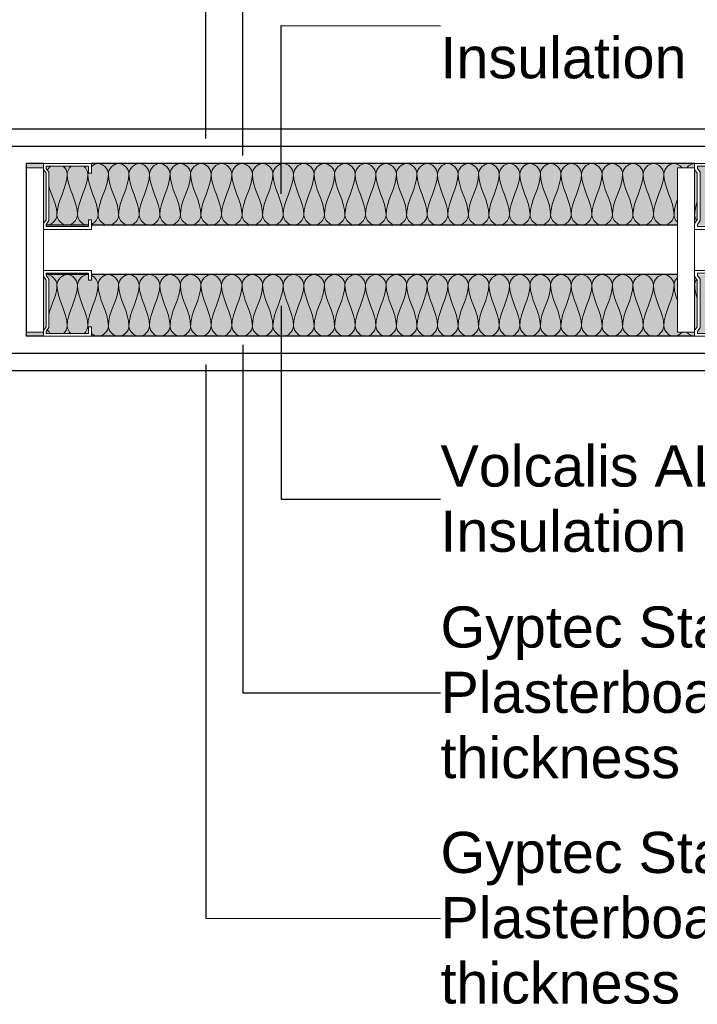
# Model space of a CAD drawing. Header units: millimetres. Extents: x -324 to 2524, y -490 to 1000.
# Tile 3 of 6: x 630 to 1124, y -490 to 228. Entities that reach past the tile are written whole.
import ezdxf

# ---------------------------------------------------------------- set-up
doc = ezdxf.new("R2010")
doc.units = ezdxf.units.MM
for name, color, linetype, lineweight in [('A-ANNO-IDEN', 131, 'Continuous', 30), ('A-DETL', 90, 'Continuous', 18), ('A-DETL-GENF', 92, 'Continuous', 18), ('A-WALL', 113, 'Continuous', 25), ('A-WALL-PATT', 111, 'Continuous', 25), ('I-WALL', 2, 'Continuous', 25)]:
    doc.layers.add(name, color=color, linetype=linetype, lineweight=lineweight)
doc.styles.add('Arial', font='arial.ttf', dxfattribs={"height": 30})

# ---------------------------------------------------------------- blocks, each defined once
blk = doc.blocks.new('Repeating Detail - 48mm spaced 30mm-13839-Level 1')
at = {"layer": 'A-DETL-GENF'}
for p, q in [((12.5, 60), (0, 60)), ((0, 60), (0, -60)), ((47.5, 63), (12.5, 63)), ((12.5, 63), (12.5, 58.79)), ((12.5, 58.79), (12.5, 62)), ((12.5, 19.21), (12.5, 58.79)), ((12.5, 58.79), (14.45, 56)), ((12.5, 58.79), (14.45, 56)), ((14.5, 61), (45.5, 61)), ((14.5, 59.42), (14.5, 61)), ((14.5, 61), (14.5, 59.42)), ((16.45, 56.63), (14.5, 59.42)), ((14.5, 59.42), (16.45, 56.63)), ((18.5, 63), (41.5, 63)), ((41.5, 61), (18.5, 61)), ((45.5, 61), (45.5, 56)), ((47.5, 56), (47.5, 63)), ((487.4, 60), (474.9, 60)), ((474.9, 60), (474.9, -60)), ((522.4, 63), (487.4, 63)), ((487.4, 63), (487.4, 58.79)), ((487.4, 58.79), (487.4, 62)), ((487.4, 19.21), (487.4, 58.79)), ((487.4, 58.79), (489.35, 56)), ((487.4, 58.79), (489.35, 56)), ((489.4, 61), (520.4, 61)), ((489.4, 59.42), (489.4, 61)), ((489.4, 61), (489.4, 59.42)), ((491.35, 56.63), (489.4, 59.42)), ((489.4, 59.42), (491.35, 56.63)), ((493.4, 63), (516.4, 63)), ((516.4, 61), (493.4, 61)), ((520.4, 61), (520.4, 56)), ((522.4, 56), (522.4, 63)), ((14.45, 56), (14.45, 22)), ((14.45, 56), (14.45, 22)), ((16.45, 21.37), (16.45, 56.63)), ((16.45, 56.63), (16.45, 21.37)), ((45.5, 56), (47.5, 56)), ((489.35, 56), (489.35, 22)), ((489.35, 56), (489.35, 22)), ((491.35, 21.37), (491.35, 56.63)), ((491.35, 56.63), (491.35, 21.37)), ((520.4, 56), (522.4, 56)), ((14.45, 22), (12.5, 19.21)), ((12.5, 19.21), (14.45, 22)), ((47.5, 22), (45.5, 22)), ((45.5, 22), (45.5, 17)), ((47.5, 15), (47.5, 22)), ((489.35, 22), (487.4, 19.21)), ((487.4, 19.21), (489.35, 22)), ((522.4, 22), (520.4, 22)), ((520.4, 22), (520.4, 17)), ((522.4, 15), (522.4, 22)), ((12.5, 19.21), (12.5, 15)), ((12.5, 15), (12.5, 19.21)), ((12.5, -15), (12.5, 15)), ((12.5, 15), (47.5, 15)), ((14.5, 18.58), (16.45, 21.37)), ((14.5, 18.58), (16.45, 21.37)), ((14.5, 17), (14.5, 18.58)), ((14.5, 18.58), (14.5, 17)), ((45.5, 17), (14.5, 17)), ((41.5, 17), (18.5, 17)), ((18.5, 15), (41.5, 15)), ((487.4, 19.21), (487.4, 15)), ((487.4, 15), (487.4, 19.21)), ((487.4, -15), (487.4, 15)), ((487.4, 15), (522.4, 15)), ((489.4, 18.58), (491.35, 21.37)), ((489.4, 18.58), (491.35, 21.37)), ((489.4, 17), (489.4, 18.58)), ((489.4, 18.58), (489.4, 17)), ((520.4, 17), (489.4, 17)), ((516.4, 17), (493.4, 17)), ((493.4, 15), (516.4, 15)), ((47.5, -15), (12.5, -15)), ((12.5, -15), (12.5, -19.21)), ((12.5, -19.21), (12.5, -16)), ((12.5, -58.79), (12.5, -19.21)), ((12.5, -19.21), (14.45, -22)), ((12.5, -19.21), (14.45, -22)), ((14.5, -17), (45.5, -17)), ((14.5, -18.58), (14.5, -17)), ((14.5, -17), (14.5, -18.58)), ((16.45, -21.37), (14.5, -18.58)), ((14.5, -18.58), (16.45, -21.37)), ((16.45, -56.63), (16.45, -21.37)), ((16.45, -21.37), (16.45, -56.63)), ((18.5, -15), (41.5, -15)), ((41.5, -17), (18.5, -17)), ((45.5, -17), (45.5, -22)), ((47.5, -22), (47.5, -15)), ((522.4, -15), (487.4, -15)), ((487.4, -15), (487.4, -19.21)), ((487.4, -19.21), (487.4, -16)), ((487.4, -58.79), (487.4, -19.21)), ((487.4, -19.21), (489.35, -22)), ((487.4, -19.21), (489.35, -22)), ((489.4, -17), (520.4, -17)), ((489.4, -18.58), (489.4, -17)), ((489.4, -17), (489.4, -18.58)), ((491.35, -21.37), (489.4, -18.58)), ((489.4, -18.58), (491.35, -21.37)), ((491.35, -56.63), (491.35, -21.37)), ((491.35, -21.37), (491.35, -56.63)), ((493.4, -15), (516.4, -15)), ((516.4, -17), (493.4, -17)), ((520.4, -17), (520.4, -22)), ((522.4, -22), (522.4, -15)), ((14.45, -22), (14.45, -56)), ((14.45, -22), (14.45, -56)), ((45.5, -22), (47.5, -22)), ((489.35, -22), (489.35, -56)), ((489.35, -22), (489.35, -56)), ((520.4, -22), (522.4, -22)), ((14.45, -56), (12.5, -58.79)), ((12.5, -58.79), (14.45, -56)), ((14.5, -59.42), (16.45, -56.63)), ((14.5, -59.42), (16.45, -56.63)), ((47.5, -56), (45.5, -56)), ((45.5, -56), (45.5, -61)), ((47.5, -63), (47.5, -56)), ((489.35, -56), (487.4, -58.79)), ((487.4, -58.79), (489.35, -56)), ((489.4, -59.42), (491.35, -56.63)), ((489.4, -59.42), (491.35, -56.63)), ((522.4, -56), (520.4, -56)), ((520.4, -56), (520.4, -61)), ((522.4, -63), (522.4, -56)), ((0, -60), (12.5, -60)), ((12.5, -58.79), (12.5, -63)), ((12.5, -63), (12.5, -58.79)), ((12.5, -63), (47.5, -63)), ((14.5, -61), (14.5, -59.42)), ((14.5, -59.42), (14.5, -61)), ((45.5, -61), (14.5, -61)), ((41.5, -61), (18.5, -61)), ((18.5, -63), (41.5, -63)), ((474.9, -60), (487.4, -60)), ((487.4, -58.79), (487.4, -63)), ((487.4, -63), (487.4, -58.79)), ((487.4, -63), (522.4, -63)), ((489.4, -61), (489.4, -59.42)), ((489.4, -59.42), (489.4, -61)), ((520.4, -61), (489.4, -61)), ((516.4, -61), (493.4, -61)), ((493.4, -63), (516.4, -63))]:
    blk.add_line(p, q, dxfattribs=at)

msp = doc.modelspace()

# ---------------------------------------------------------------- hatches: boundary and pattern name
at = {"layer": 'A-WALL-PATT'}
h = msp.add_hatch(color=256, dxfattribs=at)
h.paths.add_polyline_path([(1582.675, 78), (1582.684, 78), (1582.684, 78.584), (1580.734, 81.369), (1580.734, 116.631), (1582.684, 119.416), (1582.684, 121), (1551.684, 121), (1551.684, 116), (1549.684, 116), (1549.684, 123), (1157.184, 123), (1157.184, 116), (1155.184, 116), (1155.184, 121), (1124.184, 121), (1124.184, 119.416), (1126.134, 116.631), (1126.134, 81.369), (1124.184, 78.584), (1124.184, 78), (1155.184, 78), (1155.184, 82), (1157.184, 82), (1157.184, 78), (1549.684, 78), (1549.684, 82), (1551.684, 82), (1551.684, 78), (1580.831, 78)])
h.paths.add_polyline_path([(1109.684, 78), (1109.684, 120), (1122.184, 120), (1122.184, 123), (682.287, 123), (682.287, 116), (680.287, 116), (680.287, 121), (649.287, 121), (649.287, 119.416), (651.238, 116.631), (651.238, 81.369), (649.287, 78.584), (649.287, 78), (680.287, 78), (680.287, 82), (682.287, 82), (682.287, 78), (1028.576, 78)])
h.paths.add_polyline_path([(634.787, 78), (634.787, 120), (647.287, 120), (647.287, 123), (634.684, 123), (634.684, 78)])
h.paths.add_polyline_path([(1584.684, 79.215), (1584.684, 118.785), (1582.734, 116), (1582.734, 82), (1583.175, 81.369)])
h.paths.add_polyline_path([(1122.184, 79.215), (1124.134, 82), (1124.134, 116), (1122.184, 118.785), (1122.184, 81.369)])
h.paths.add_polyline_path([(647.287, 79.215), (649.238, 82), (649.238, 116), (647.287, 118.785), (647.287, 81.369)])
h = msp.add_hatch(color=256, dxfattribs=at)
h.paths.add_polyline_path([(1549.684, -3), (1549.684, 4), (1551.684, 4), (1551.684, -1), (1582.684, -1), (1582.684, 0.584), (1580.734, 3.369), (1580.734, 38.631), (1582.684, 41.416), (1582.675, 42), (1551.684, 42), (1551.684, 38), (1549.684, 38), (1549.684, 42), (1157.184, 42), (1157.184, 38), (1155.184, 38), (1155.184, 42), (1124.184, 42), (1124.184, 41.416), (1126.134, 38.631), (1126.134, 3.369), (1124.184, 0.584), (1124.207, -1), (1155.184, -1), (1155.184, 4), (1157.184, 4), (1157.184, -3), (1319.104, -3)])
h.paths.add_polyline_path([(1122.184, -3), (1122.184, 0), (1109.684, 0), (1109.684, 42), (682.287, 42), (682.287, 38), (680.287, 38), (680.287, 42), (649.287, 42), (649.287, 41.416), (651.238, 38.631), (651.238, 3.369), (649.287, 0.584), (649.311, -1), (680.287, -1), (680.287, 4), (682.287, 4), (682.287, -3), (1109.684, -3)])
h.paths.add_polyline_path([(634.684, -3), (647.287, -3), (647.287, 0), (634.787, 0), (634.684, 42)])
h.paths.add_polyline_path([(1584.684, 1.215), (1584.684, 40.785), (1582.734, 38), (1582.734, 4), (1583.175, 3.369)])
h.paths.add_polyline_path([(1122.184, 1.215), (1124.134, 4), (1124.134, 38), (1122.184, 40.785), (1122.184, 3.369)])
h.paths.add_polyline_path([(647.287, 1.215), (649.238, 4), (649.238, 38), (647.287, 40.785), (647.287, 3.369)])

# ---------------------------------------------------------------- linework, layer by layer
at = {"layer": 'A-ANNO-IDEN'}
for p, q in [((765.759, 141.244), (765.759, 598.539)), ((792.703, 128.903), (792.703, 395.722)), ((820.595, 223.582), (936.858, 223.532)), ((820.595, 100.816), (820.595, 223.582)), ((820.595, 19.184), (820.595, -121.78)), ((792.703, -9.233), (792.703, -263.09)), ((765.759, -23.668), (765.759, -427.492)), ((820.595, -121.78), (936.858, -121.843)), ((792.703, -263.09), (936.858, -263.104)), ((765.759, -427.492), (936.858, -427.506))]:
    msp.add_line(p, q, dxfattribs=at)
at = {"layer": 'A-DETL'}
for points, knots in [([(682.133, 120.682), (683.527, 122.058), (689.106, 124.933), (694.684, 119.036), (694.684, 115.5)], [0.7246766, 0.7246766, 0.7246766, 0.7246766, 1.4142136, 2.8284271, 2.8284271, 2.8284271, 2.8284271]), ([(1099.684, 115.5), (1099.684, 119.036), (1105.498, 125.183), (1111.313, 121.798), (1112.752, 120.128)], [0, 0, 0, 0, 1.4142136, 2.1928145, 2.1928145, 2.1928145, 2.1928145]), ([(672.184, 85.5), (672.184, 81.964), (676.143, 77.779), (680.102, 78.012), (680.31, 78.036)], [0, 0, 0, 0, 1.4142136, 1.4930002, 1.4930002, 1.4930002, 1.4930002]), ([(672.184, 34.5), (672.184, 38.036), (676.143, 42.221), (680.102, 41.988), (680.31, 41.964)], [0, 0, 0, 0, 1.4142136, 1.4930002, 1.4930002, 1.4930002, 1.4930002]), ([(682.133, -0.682), (683.527, -2.058), (689.106, -4.933), (694.684, 0.964), (694.684, 4.5)], [0.7246766, 0.7246766, 0.7246766, 0.7246766, 1.4142136, 2.8284271, 2.8284271, 2.8284271, 2.8284271]), ([(1099.684, 4.5), (1099.684, 0.964), (1105.498, -5.183), (1111.313, -1.798), (1112.752, -0.128)], [0, 0, 0, 0, 1.4142136, 2.1928145, 2.1928145, 2.1928145, 2.1928145])]:
    msp.add_open_spline(points, degree=3, knots=knots, dxfattribs=at)
for points in [[(694.684, 115.5), (694.684, 119.036), (702.184, 126.964), (709.684, 119.036), (709.684, 115.5)], [(709.684, 115.5), (709.684, 119.036), (717.184, 126.964), (724.684, 119.036), (724.684, 115.5)], [(724.684, 115.5), (724.684, 119.036), (732.184, 126.964), (739.684, 119.036), (739.684, 115.5)], [(739.684, 115.5), (739.684, 119.036), (747.184, 126.964), (754.684, 119.036), (754.684, 115.5)], [(754.684, 115.5), (754.684, 119.036), (762.184, 126.964), (769.684, 119.036), (769.684, 115.5)], [(769.684, 115.5), (769.684, 119.036), (777.184, 126.964), (784.684, 119.036), (784.684, 115.5)], [(784.684, 115.5), (784.684, 119.036), (792.184, 126.964), (799.684, 119.036), (799.684, 115.5)], [(799.684, 115.5), (799.684, 119.036), (807.184, 126.964), (814.684, 119.036), (814.684, 115.5)], [(814.684, 115.5), (814.684, 119.036), (822.184, 126.964), (829.684, 119.036), (829.684, 115.5)], [(829.684, 115.5), (829.684, 119.036), (837.184, 126.964), (844.684, 119.036), (844.684, 115.5)], [(844.684, 115.5), (844.684, 119.036), (852.184, 126.964), (859.684, 119.036), (859.684, 115.5)], [(859.684, 115.5), (859.684, 119.036), (867.184, 126.964), (874.684, 119.036), (874.684, 115.5)], [(874.684, 115.5), (874.684, 119.036), (882.184, 126.964), (889.684, 119.036), (889.684, 115.5)], [(889.684, 115.5), (889.684, 119.036), (897.184, 126.964), (904.684, 119.036), (904.684, 115.5)], [(904.684, 115.5), (904.684, 119.036), (912.184, 126.964), (919.684, 119.036), (919.684, 115.5)], [(919.684, 115.5), (919.684, 119.036), (927.184, 126.964), (934.684, 119.036), (934.684, 115.5)], [(934.684, 115.5), (934.684, 119.036), (942.184, 126.964), (949.684, 119.036), (949.684, 115.5)], [(949.684, 115.5), (949.684, 119.036), (957.184, 126.964), (964.684, 119.036), (964.684, 115.5)], [(964.684, 115.5), (964.684, 119.036), (972.184, 126.964), (979.684, 119.036), (979.684, 115.5)], [(979.684, 115.5), (979.684, 119.036), (987.184, 126.964), (994.684, 119.036), (994.684, 115.5)], [(994.684, 115.5), (994.684, 119.036), (1002.184, 126.964), (1009.684, 119.036), (1009.684, 115.5)], [(1009.684, 115.5), (1009.684, 119.036), (1017.184, 126.964), (1024.684, 119.036), (1024.684, 115.5)], [(1024.684, 115.5), (1024.684, 119.036), (1032.184, 126.964), (1039.684, 119.036), (1039.684, 115.5)], [(1039.684, 115.5), (1039.684, 119.036), (1047.184, 126.964), (1054.684, 119.036), (1054.684, 115.5)], [(1054.684, 115.5), (1054.684, 119.036), (1062.184, 126.964), (1069.684, 119.036), (1069.684, 115.5)], [(1069.684, 115.5), (1069.684, 119.036), (1077.184, 126.964), (1084.684, 119.036), (1084.684, 115.5)], [(1084.684, 115.5), (1084.684, 119.036), (1092.184, 126.964), (1099.684, 119.036), (1099.684, 115.5)], [(1116.616, 120.128), (1118.055, 121.798), (1120.119, 123), (1122.184, 123)], [(650.183, 117.836), (650.693, 119.061), (651.558, 120.221), (652.621, 121.13)], [(664.684, 115.5), (664.684, 105.192), (657.184, 95.808), (657.184, 85.5)], [(661.747, 121.13), (663.477, 119.65), (664.684, 117.506), (664.684, 115.5)], [(664.684, 115.5), (664.684, 117.506), (665.891, 119.65), (667.621, 121.13)], [(672.184, 85.5), (672.184, 95.808), (664.684, 105.192), (664.684, 115.5)], [(679.684, 115.5), (679.684, 105.192), (672.184, 95.808), (672.184, 85.5)], [(676.747, 121.13), (678.477, 119.65), (679.684, 117.506), (679.684, 115.5)], [(679.684, 115.5), (679.684, 116.14), (679.807, 116.794), (680.03, 117.437)], [(687.184, 85.5), (687.184, 95.808), (679.684, 105.192), (679.684, 115.5)], [(694.684, 115.5), (694.684, 105.192), (687.184, 95.808), (687.184, 85.5)], [(702.184, 85.5), (702.184, 95.808), (694.684, 105.192), (694.684, 115.5)], [(709.684, 115.5), (709.684, 105.192), (702.184, 95.808), (702.184, 85.5)], [(717.184, 85.5), (717.184, 95.808), (709.684, 105.192), (709.684, 115.5)], [(724.684, 115.5), (724.684, 105.192), (717.184, 95.808), (717.184, 85.5)], [(732.184, 85.5), (732.184, 95.808), (724.684, 105.192), (724.684, 115.5)], [(739.684, 115.5), (739.684, 105.192), (732.184, 95.808), (732.184, 85.5)], [(747.184, 85.5), (747.184, 95.808), (739.684, 105.192), (739.684, 115.5)], [(754.684, 115.5), (754.684, 105.192), (747.184, 95.808), (747.184, 85.5)], [(762.184, 85.5), (762.184, 95.808), (754.684, 105.192), (754.684, 115.5)], [(769.684, 115.5), (769.684, 105.192), (762.184, 95.808), (762.184, 85.5)], [(777.184, 85.5), (777.184, 95.808), (769.684, 105.192), (769.684, 115.5)], [(784.684, 115.5), (784.684, 105.192), (777.184, 95.808), (777.184, 85.5)], [(792.184, 85.5), (792.184, 95.808), (784.684, 105.192), (784.684, 115.5)], [(799.684, 115.5), (799.684, 105.192), (792.184, 95.808), (792.184, 85.5)], [(807.184, 85.5), (807.184, 95.808), (799.684, 105.192), (799.684, 115.5)], [(814.684, 115.5), (814.684, 105.192), (807.184, 95.808), (807.184, 85.5)], [(822.184, 85.5), (822.184, 95.808), (814.684, 105.192), (814.684, 115.5)], [(829.684, 115.5), (829.684, 105.192), (822.184, 95.808), (822.184, 85.5)], [(837.184, 85.5), (837.184, 95.808), (829.684, 105.192), (829.684, 115.5)], [(844.684, 115.5), (844.684, 105.192), (837.184, 95.808), (837.184, 85.5)], [(852.184, 85.5), (852.184, 95.808), (844.684, 105.192), (844.684, 115.5)], [(859.684, 115.5), (859.684, 105.192), (852.184, 95.808), (852.184, 85.5)], [(867.184, 85.5), (867.184, 95.808), (859.684, 105.192), (859.684, 115.5)], [(874.684, 115.5), (874.684, 105.192), (867.184, 95.808), (867.184, 85.5)], [(882.184, 85.5), (882.184, 95.808), (874.684, 105.192), (874.684, 115.5)], [(889.684, 115.5), (889.684, 105.192), (882.184, 95.808), (882.184, 85.5)], [(897.184, 85.5), (897.184, 95.808), (889.684, 105.192), (889.684, 115.5)], [(904.684, 115.5), (904.684, 105.192), (897.184, 95.808), (897.184, 85.5)], [(912.184, 85.5), (912.184, 95.808), (904.684, 105.192), (904.684, 115.5)], [(919.684, 115.5), (919.684, 105.192), (912.184, 95.808), (912.184, 85.5)], [(927.184, 85.5), (927.184, 95.808), (919.684, 105.192), (919.684, 115.5)], [(934.684, 115.5), (934.684, 105.192), (927.184, 95.808), (927.184, 85.5)], [(942.184, 85.5), (942.184, 95.808), (934.684, 105.192), (934.684, 115.5)], [(949.684, 115.5), (949.684, 105.192), (942.184, 95.808), (942.184, 85.5)], [(957.184, 85.5), (957.184, 95.808), (949.684, 105.192), (949.684, 115.5)], [(964.684, 115.5), (964.684, 105.192), (957.184, 95.808), (957.184, 85.5)], [(972.184, 85.5), (972.184, 95.808), (964.684, 105.192), (964.684, 115.5)], [(979.684, 115.5), (979.684, 105.192), (972.184, 95.808), (972.184, 85.5)], [(987.184, 85.5), (987.184, 95.808), (979.684, 105.192), (979.684, 115.5)], [(994.684, 115.5), (994.684, 105.192), (987.184, 95.808), (987.184, 85.5)], [(1002.184, 85.5), (1002.184, 95.808), (994.684, 105.192), (994.684, 115.5)], [(1009.684, 115.5), (1009.684, 105.192), (1002.184, 95.808), (1002.184, 85.5)], [(1017.184, 85.5), (1017.184, 95.808), (1009.684, 105.192), (1009.684, 115.5)], [(1024.684, 115.5), (1024.684, 105.192), (1017.184, 95.808), (1017.184, 85.5)], [(1032.184, 85.5), (1032.184, 95.808), (1024.684, 105.192), (1024.684, 115.5)], [(1039.684, 115.5), (1039.684, 105.192), (1032.184, 95.808), (1032.184, 85.5)], [(1047.184, 85.5), (1047.184, 95.808), (1039.684, 105.192), (1039.684, 115.5)], [(1054.684, 115.5), (1054.684, 105.192), (1047.184, 95.808), (1047.184, 85.5)], [(1062.184, 85.5), (1062.184, 95.808), (1054.684, 105.192), (1054.684, 115.5)], [(1069.684, 115.5), (1069.684, 105.192), (1062.184, 95.808), (1062.184, 85.5)], [(1077.184, 85.5), (1077.184, 95.808), (1069.684, 105.192), (1069.684, 115.5)], [(1084.684, 115.5), (1084.684, 105.192), (1077.184, 95.808), (1077.184, 85.5)], [(1092.184, 85.5), (1092.184, 95.808), (1084.684, 105.192), (1084.684, 115.5)], [(1099.684, 115.5), (1099.684, 105.192), (1092.184, 95.808), (1092.184, 85.5)], [(1107.184, 85.5), (1107.184, 95.808), (1099.684, 105.192), (1099.684, 115.5)], [(657.184, 85.5), (657.184, 92.849), (653.371, 99.729), (651.183, 106.809)], [(1109.597, 96.916), (1108.26, 93.176), (1107.184, 89.404), (1107.184, 85.5)], [(1124.05, 95.335), (1122.978, 92.112), (1122.184, 88.855), (1122.184, 85.5)], [(649.684, 78), (653.219, 78), (657.184, 81.964), (657.184, 85.5)], [(657.184, 85.5), (657.184, 81.964), (664.684, 74.036), (672.184, 81.964), (672.184, 85.5)], [(682.336, 78.626), (685.02, 79.881), (687.184, 82.814), (687.184, 85.5)], [(687.184, 85.5), (687.184, 81.964), (694.684, 74.036), (702.184, 81.964), (702.184, 85.5)], [(702.184, 85.5), (702.184, 81.964), (709.684, 74.036), (717.184, 81.964), (717.184, 85.5)], [(717.184, 85.5), (717.184, 81.964), (724.684, 74.036), (732.184, 81.964), (732.184, 85.5)], [(732.184, 85.5), (732.184, 81.964), (739.684, 74.036), (747.184, 81.964), (747.184, 85.5)], [(747.184, 85.5), (747.184, 81.964), (754.684, 74.036), (762.184, 81.964), (762.184, 85.5)], [(762.184, 85.5), (762.184, 81.964), (769.684, 74.036), (777.184, 81.964), (777.184, 85.5)], [(777.184, 85.5), (777.184, 81.964), (784.684, 74.036), (792.184, 81.964), (792.184, 85.5)], [(792.184, 85.5), (792.184, 81.964), (799.684, 74.036), (807.184, 81.964), (807.184, 85.5)], [(807.184, 85.5), (807.184, 81.964), (814.684, 74.036), (822.184, 81.964), (822.184, 85.5)], [(822.184, 85.5), (822.184, 81.964), (829.684, 74.036), (837.184, 81.964), (837.184, 85.5)], [(837.184, 85.5), (837.184, 81.964), (844.684, 74.036), (852.184, 81.964), (852.184, 85.5)], [(852.184, 85.5), (852.184, 81.964), (859.684, 74.036), (867.184, 81.964), (867.184, 85.5)], [(867.184, 85.5), (867.184, 81.964), (874.684, 74.036), (882.184, 81.964), (882.184, 85.5)], [(882.184, 85.5), (882.184, 81.964), (889.684, 74.036), (897.184, 81.964), (897.184, 85.5)], [(897.184, 85.5), (897.184, 81.964), (904.684, 74.036), (912.184, 81.964), (912.184, 85.5)], [(912.184, 85.5), (912.184, 81.964), (919.684, 74.036), (927.184, 81.964), (927.184, 85.5)], [(927.184, 85.5), (927.184, 81.964), (934.684, 74.036), (942.184, 81.964), (942.184, 85.5)], [(942.184, 85.5), (942.184, 81.964), (949.684, 74.036), (957.184, 81.964), (957.184, 85.5)], [(957.184, 85.5), (957.184, 81.964), (964.684, 74.036), (972.184, 81.964), (972.184, 85.5)], [(972.184, 85.5), (972.184, 81.964), (979.684, 74.036), (987.184, 81.964), (987.184, 85.5)], [(987.184, 85.5), (987.184, 81.964), (994.684, 74.036), (1002.184, 81.964), (1002.184, 85.5)], [(1002.184, 85.5), (1002.184, 81.964), (1009.684, 74.036), (1017.184, 81.964), (1017.184, 85.5)], [(1017.184, 85.5), (1017.184, 81.964), (1024.684, 74.036), (1032.184, 81.964), (1032.184, 85.5)], [(1032.184, 85.5), (1032.184, 81.964), (1039.684, 74.036), (1047.184, 81.964), (1047.184, 85.5)], [(1047.184, 85.5), (1047.184, 81.964), (1054.684, 74.036), (1062.184, 81.964), (1062.184, 85.5)], [(1062.184, 85.5), (1062.184, 81.964), (1069.684, 74.036), (1077.184, 81.964), (1077.184, 85.5)], [(1077.184, 85.5), (1077.184, 81.964), (1084.684, 74.036), (1092.184, 81.964), (1092.184, 85.5)], [(1092.184, 85.5), (1092.184, 81.964), (1099.684, 74.036), (1107.184, 81.964), (1107.184, 85.5)], [(1107.184, 85.5), (1107.184, 83.732), (1108.121, 81.857), (1109.528, 80.424)], [(1122.184, 85.5), (1122.184, 84.116), (1122.758, 82.667), (1123.682, 81.415)], [(649.684, 42), (653.219, 42), (657.184, 38.036), (657.184, 34.5)], [(657.184, 34.5), (657.184, 38.036), (664.684, 45.964), (672.184, 38.036), (672.184, 34.5)], [(682.336, 41.374), (685.02, 40.119), (687.184, 37.186), (687.184, 34.5)], [(687.184, 34.5), (687.184, 38.036), (694.684, 45.964), (702.184, 38.036), (702.184, 34.5)], [(702.184, 34.5), (702.184, 38.036), (709.684, 45.964), (717.184, 38.036), (717.184, 34.5)], [(717.184, 34.5), (717.184, 38.036), (724.684, 45.964), (732.184, 38.036), (732.184, 34.5)], [(732.184, 34.5), (732.184, 38.036), (739.684, 45.964), (747.184, 38.036), (747.184, 34.5)], [(747.184, 34.5), (747.184, 38.036), (754.684, 45.964), (762.184, 38.036), (762.184, 34.5)], [(762.184, 34.5), (762.184, 38.036), (769.684, 45.964), (777.184, 38.036), (777.184, 34.5)], [(777.184, 34.5), (777.184, 38.036), (784.684, 45.964), (792.184, 38.036), (792.184, 34.5)], [(792.184, 34.5), (792.184, 38.036), (799.684, 45.964), (807.184, 38.036), (807.184, 34.5)], [(807.184, 34.5), (807.184, 38.036), (814.684, 45.964), (822.184, 38.036), (822.184, 34.5)], [(822.184, 34.5), (822.184, 38.036), (829.684, 45.964), (837.184, 38.036), (837.184, 34.5)], [(837.184, 34.5), (837.184, 38.036), (844.684, 45.964), (852.184, 38.036), (852.184, 34.5)], [(852.184, 34.5), (852.184, 38.036), (859.684, 45.964), (867.184, 38.036), (867.184, 34.5)], [(867.184, 34.5), (867.184, 38.036), (874.684, 45.964), (882.184, 38.036), (882.184, 34.5)], [(882.184, 34.5), (882.184, 38.036), (889.684, 45.964), (897.184, 38.036), (897.184, 34.5)], [(897.184, 34.5), (897.184, 38.036), (904.684, 45.964), (912.184, 38.036), (912.184, 34.5)], [(912.184, 34.5), (912.184, 38.036), (919.684, 45.964), (927.184, 38.036), (927.184, 34.5)], [(927.184, 34.5), (927.184, 38.036), (934.684, 45.964), (942.184, 38.036), (942.184, 34.5)], [(942.184, 34.5), (942.184, 38.036), (949.684, 45.964), (957.184, 38.036), (957.184, 34.5)], [(957.184, 34.5), (957.184, 38.036), (964.684, 45.964), (972.184, 38.036), (972.184, 34.5)], [(972.184, 34.5), (972.184, 38.036), (979.684, 45.964), (987.184, 38.036), (987.184, 34.5)], [(987.184, 34.5), (987.184, 38.036), (994.684, 45.964), (1002.184, 38.036), (1002.184, 34.5)], [(1002.184, 34.5), (1002.184, 38.036), (1009.684, 45.964), (1017.184, 38.036), (1017.184, 34.5)], [(1017.184, 34.5), (1017.184, 38.036), (1024.684, 45.964), (1032.184, 38.036), (1032.184, 34.5)], [(1032.184, 34.5), (1032.184, 38.036), (1039.684, 45.964), (1047.184, 38.036), (1047.184, 34.5)], [(1047.184, 34.5), (1047.184, 38.036), (1054.684, 45.964), (1062.184, 38.036), (1062.184, 34.5)], [(1062.184, 34.5), (1062.184, 38.036), (1069.684, 45.964), (1077.184, 38.036), (1077.184, 34.5)], [(1077.184, 34.5), (1077.184, 38.036), (1084.684, 45.964), (1092.184, 38.036), (1092.184, 34.5)], [(1092.184, 34.5), (1092.184, 38.036), (1099.684, 45.964), (1107.184, 38.036), (1107.184, 34.5)], [(1107.184, 34.5), (1107.184, 36.268), (1108.121, 38.143), (1109.528, 39.576)], [(1122.184, 34.5), (1122.184, 35.884), (1122.758, 37.333), (1123.682, 38.585)], [(657.184, 34.5), (657.184, 27.151), (653.371, 20.271), (651.183, 13.191)], [(664.684, 4.5), (664.684, 14.808), (657.184, 24.192), (657.184, 34.5)], [(672.184, 34.5), (672.184, 24.192), (664.684, 14.808), (664.684, 4.5)], [(679.684, 4.5), (679.684, 14.808), (672.184, 24.192), (672.184, 34.5)], [(687.184, 34.5), (687.184, 24.192), (679.684, 14.808), (679.684, 4.5)], [(694.684, 4.5), (694.684, 14.808), (687.184, 24.192), (687.184, 34.5)], [(702.184, 34.5), (702.184, 24.192), (694.684, 14.808), (694.684, 4.5)], [(709.684, 4.5), (709.684, 14.808), (702.184, 24.192), (702.184, 34.5)], [(717.184, 34.5), (717.184, 24.192), (709.684, 14.808), (709.684, 4.5)], [(724.684, 4.5), (724.684, 14.808), (717.184, 24.192), (717.184, 34.5)], [(732.184, 34.5), (732.184, 24.192), (724.684, 14.808), (724.684, 4.5)], [(739.684, 4.5), (739.684, 14.808), (732.184, 24.192), (732.184, 34.5)], [(747.184, 34.5), (747.184, 24.192), (739.684, 14.808), (739.684, 4.5)], [(754.684, 4.5), (754.684, 14.808), (747.184, 24.192), (747.184, 34.5)], [(762.184, 34.5), (762.184, 24.192), (754.684, 14.808), (754.684, 4.5)], [(769.684, 4.5), (769.684, 14.808), (762.184, 24.192), (762.184, 34.5)], [(777.184, 34.5), (777.184, 24.192), (769.684, 14.808), (769.684, 4.5)], [(784.684, 4.5), (784.684, 14.808), (777.184, 24.192), (777.184, 34.5)], [(792.184, 34.5), (792.184, 24.192), (784.684, 14.808), (784.684, 4.5)], [(799.684, 4.5), (799.684, 14.808), (792.184, 24.192), (792.184, 34.5)], [(807.184, 34.5), (807.184, 24.192), (799.684, 14.808), (799.684, 4.5)], [(814.684, 4.5), (814.684, 14.808), (807.184, 24.192), (807.184, 34.5)], [(822.184, 34.5), (822.184, 24.192), (814.684, 14.808), (814.684, 4.5)], [(829.684, 4.5), (829.684, 14.808), (822.184, 24.192), (822.184, 34.5)], [(837.184, 34.5), (837.184, 24.192), (829.684, 14.808), (829.684, 4.5)], [(844.684, 4.5), (844.684, 14.808), (837.184, 24.192), (837.184, 34.5)], [(852.184, 34.5), (852.184, 24.192), (844.684, 14.808), (844.684, 4.5)], [(859.684, 4.5), (859.684, 14.808), (852.184, 24.192), (852.184, 34.5)], [(867.184, 34.5), (867.184, 24.192), (859.684, 14.808), (859.684, 4.5)], [(874.684, 4.5), (874.684, 14.808), (867.184, 24.192), (867.184, 34.5)], [(882.184, 34.5), (882.184, 24.192), (874.684, 14.808), (874.684, 4.5)], [(889.684, 4.5), (889.684, 14.808), (882.184, 24.192), (882.184, 34.5)], [(897.184, 34.5), (897.184, 24.192), (889.684, 14.808), (889.684, 4.5)], [(904.684, 4.5), (904.684, 14.808), (897.184, 24.192), (897.184, 34.5)], [(912.184, 34.5), (912.184, 24.192), (904.684, 14.808), (904.684, 4.5)], [(919.684, 4.5), (919.684, 14.808), (912.184, 24.192), (912.184, 34.5)], [(927.184, 34.5), (927.184, 24.192), (919.684, 14.808), (919.684, 4.5)], [(934.684, 4.5), (934.684, 14.808), (927.184, 24.192), (927.184, 34.5)], [(942.184, 34.5), (942.184, 24.192), (934.684, 14.808), (934.684, 4.5)], [(949.684, 4.5), (949.684, 14.808), (942.184, 24.192), (942.184, 34.5)], [(957.184, 34.5), (957.184, 24.192), (949.684, 14.808), (949.684, 4.5)], [(964.684, 4.5), (964.684, 14.808), (957.184, 24.192), (957.184, 34.5)], [(972.184, 34.5), (972.184, 24.192), (964.684, 14.808), (964.684, 4.5)], [(979.684, 4.5), (979.684, 14.808), (972.184, 24.192), (972.184, 34.5)], [(987.184, 34.5), (987.184, 24.192), (979.684, 14.808), (979.684, 4.5)], [(994.684, 4.5), (994.684, 14.808), (987.184, 24.192), (987.184, 34.5)], [(1002.184, 34.5), (1002.184, 24.192), (994.684, 14.808), (994.684, 4.5)], [(1009.684, 4.5), (1009.684, 14.808), (1002.184, 24.192), (1002.184, 34.5)], [(1017.184, 34.5), (1017.184, 24.192), (1009.684, 14.808), (1009.684, 4.5)], [(1024.684, 4.5), (1024.684, 14.808), (1017.184, 24.192), (1017.184, 34.5)], [(1032.184, 34.5), (1032.184, 24.192), (1024.684, 14.808), (1024.684, 4.5)], [(1039.684, 4.5), (1039.684, 14.808), (1032.184, 24.192), (1032.184, 34.5)], [(1047.184, 34.5), (1047.184, 24.192), (1039.684, 14.808), (1039.684, 4.5)], [(1054.684, 4.5), (1054.684, 14.808), (1047.184, 24.192), (1047.184, 34.5)], [(1062.184, 34.5), (1062.184, 24.192), (1054.684, 14.808), (1054.684, 4.5)], [(1069.684, 4.5), (1069.684, 14.808), (1062.184, 24.192), (1062.184, 34.5)], [(1077.184, 34.5), (1077.184, 24.192), (1069.684, 14.808), (1069.684, 4.5)], [(1084.684, 4.5), (1084.684, 14.808), (1077.184, 24.192), (1077.184, 34.5)], [(1092.184, 34.5), (1092.184, 24.192), (1084.684, 14.808), (1084.684, 4.5)], [(1099.684, 4.5), (1099.684, 14.808), (1092.184, 24.192), (1092.184, 34.5)], [(1107.184, 34.5), (1107.184, 24.192), (1099.684, 14.808), (1099.684, 4.5)], [(1109.597, 23.084), (1108.26, 26.824), (1107.184, 30.596), (1107.184, 34.5)], [(1124.05, 24.665), (1122.978, 27.888), (1122.184, 31.145), (1122.184, 34.5)], [(650.183, 2.164), (650.693, 0.939), (651.558, -0.221), (652.621, -1.13)], [(661.747, -1.13), (663.477, 0.35), (664.684, 2.494), (664.684, 4.5)], [(664.684, 4.5), (664.684, 2.494), (665.891, 0.35), (667.621, -1.13)], [(676.747, -1.13), (678.477, 0.35), (679.684, 2.494), (679.684, 4.5)], [(679.684, 4.5), (679.684, 3.86), (679.807, 3.206), (680.03, 2.563)], [(694.684, 4.5), (694.684, 0.964), (702.184, -6.964), (709.684, 0.964), (709.684, 4.5)], [(709.684, 4.5), (709.684, 0.964), (717.184, -6.964), (724.684, 0.964), (724.684, 4.5)], [(724.684, 4.5), (724.684, 0.964), (732.184, -6.964), (739.684, 0.964), (739.684, 4.5)], [(739.684, 4.5), (739.684, 0.964), (747.184, -6.964), (754.684, 0.964), (754.684, 4.5)], [(754.684, 4.5), (754.684, 0.964), (762.184, -6.964), (769.684, 0.964), (769.684, 4.5)], [(769.684, 4.5), (769.684, 0.964), (777.184, -6.964), (784.684, 0.964), (784.684, 4.5)], [(784.684, 4.5), (784.684, 0.964), (792.184, -6.964), (799.684, 0.964), (799.684, 4.5)], [(799.684, 4.5), (799.684, 0.964), (807.184, -6.964), (814.684, 0.964), (814.684, 4.5)], [(814.684, 4.5), (814.684, 0.964), (822.184, -6.964), (829.684, 0.964), (829.684, 4.5)], [(829.684, 4.5), (829.684, 0.964), (837.184, -6.964), (844.684, 0.964), (844.684, 4.5)], [(844.684, 4.5), (844.684, 0.964), (852.184, -6.964), (859.684, 0.964), (859.684, 4.5)], [(859.684, 4.5), (859.684, 0.964), (867.184, -6.964), (874.684, 0.964), (874.684, 4.5)], [(874.684, 4.5), (874.684, 0.964), (882.184, -6.964), (889.684, 0.964), (889.684, 4.5)], [(889.684, 4.5), (889.684, 0.964), (897.184, -6.964), (904.684, 0.964), (904.684, 4.5)], [(904.684, 4.5), (904.684, 0.964), (912.184, -6.964), (919.684, 0.964), (919.684, 4.5)], [(919.684, 4.5), (919.684, 0.964), (927.184, -6.964), (934.684, 0.964), (934.684, 4.5)], [(934.684, 4.5), (934.684, 0.964), (942.184, -6.964), (949.684, 0.964), (949.684, 4.5)], [(949.684, 4.5), (949.684, 0.964), (957.184, -6.964), (964.684, 0.964), (964.684, 4.5)], [(964.684, 4.5), (964.684, 0.964), (972.184, -6.964), (979.684, 0.964), (979.684, 4.5)], [(979.684, 4.5), (979.684, 0.964), (987.184, -6.964), (994.684, 0.964), (994.684, 4.5)], [(994.684, 4.5), (994.684, 0.964), (1002.184, -6.964), (1009.684, 0.964), (1009.684, 4.5)], [(1009.684, 4.5), (1009.684, 0.964), (1017.184, -6.964), (1024.684, 0.964), (1024.684, 4.5)], [(1024.684, 4.5), (1024.684, 0.964), (1032.184, -6.964), (1039.684, 0.964), (1039.684, 4.5)], [(1039.684, 4.5), (1039.684, 0.964), (1047.184, -6.964), (1054.684, 0.964), (1054.684, 4.5)], [(1054.684, 4.5), (1054.684, 0.964), (1062.184, -6.964), (1069.684, 0.964), (1069.684, 4.5)], [(1069.684, 4.5), (1069.684, 0.964), (1077.184, -6.964), (1084.684, 0.964), (1084.684, 4.5)], [(1084.684, 4.5), (1084.684, 0.964), (1092.184, -6.964), (1099.684, 0.964), (1099.684, 4.5)], [(1116.616, -0.128), (1118.055, -1.798), (1120.119, -3), (1122.184, -3)]]:
    msp.add_open_spline(points, degree=3, dxfattribs=at)
at = {"layer": 'A-WALL'}
for p, q in [((1597.184, 135.5), (622.184, 135.5)), ((647.287, 123), (634.684, 123)), ((634.684, 123), (634.684, -3)), ((1122.184, 123), (682.287, 123)), ((680.287, 78), (649.287, 78)), ((1109.684, 78), (682.287, 78)), ((680.287, 42), (649.287, 42)), ((1109.684, 42), (682.287, 42)), ((647.287, -3), (634.684, -3)), ((1122.184, -3), (682.287, -3)), ((1597.184, -15.5), (622.184, -15.5))]:
    msp.add_line(p, q, dxfattribs=at)
at = {"layer": 'I-WALL'}
for p, q in [((1609.684, 148), (609.684, 148)), ((609.684, -28), (1609.684, -28))]:
    msp.add_line(p, q, dxfattribs=at)

# ---------------------------------------------------------------- block references
at = {"layer": 'A-DETL-GENF'}
msp.add_blockref('Repeating Detail - 48mm spaced 30mm-13839-Level 1', (634.787, 60), dxfattribs=at)

# ---------------------------------------------------------------- texts
at = {"layer": 'A-ANNO-IDEN', "char_height": 30, "attachment_point": 1, "style": 'Arial'}
for s, insert, width in [('Insulation', (936.858, 215.193), 221.26575), ('Volcalis ALPHA 60 Mineral Wool', (936.858, -82.558), 750.3795), ('Insulation', (936.858, -130.183), 221.26575), ('Gyptec Standard Gypsum', (936.858, -200.018), 594.05044), ('Plasterboard with 12.5mm', (936.858, -247.643), 602.869), ('thickness', (936.858, -295.268), 215.65394), ('Gyptec Standard Gypsum', (936.858, -364.42), 594.05044), ('Plasterboard with 12.5mm', (936.858, -412.045), 602.869), ('thickness', (936.858, -459.67), 215.65394)]:
    msp.add_mtext(s, dxfattribs=dict(at, insert=insert, width=width))

doc.saveas('drawing.dxf')
